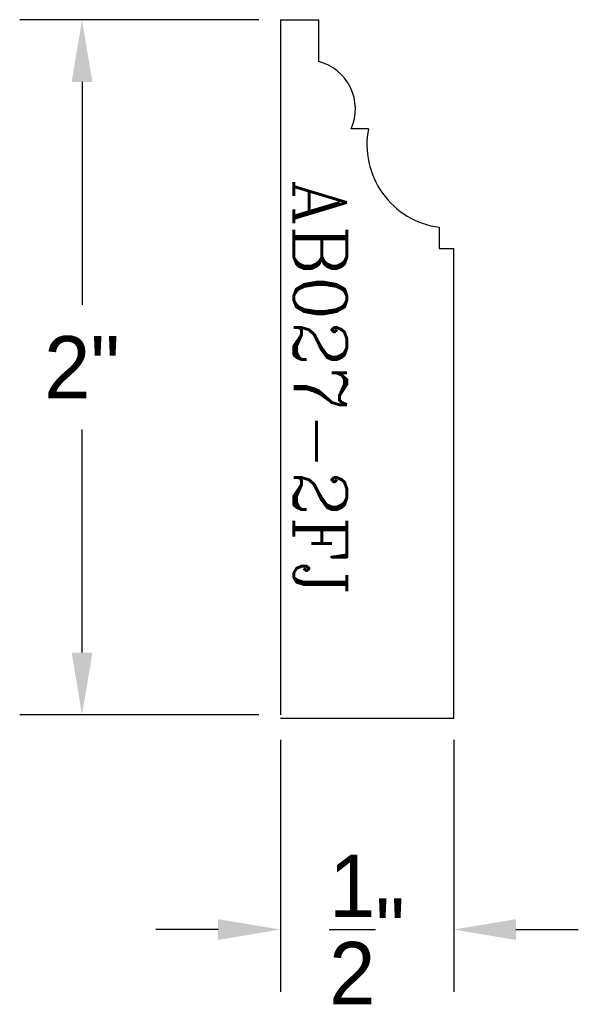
# Model space of a CAD drawing. Extents: x 1.02 to 2.63, y -1.85 to 0.99.
import ezdxf

# ---------------------------------------------------------------- set-up
doc = ezdxf.new("R2010")
doc.units = 0
doc.header["$LTSCALE"] = 0.5
doc.header["$MEASUREMENT"] = 0
doc.layers.get('DEFPOINTS').update_dxf_attribs({"linetype": 'CONTINUOUS'})
for name, color, linetype in [('DIMEN', 1, 'CONTINUOUS'), ('PROF', 7, 'CONTINUOUS'), ('TEXT', 3, 'CONTINUOUS')]:
    doc.layers.add(name, color=color, linetype=linetype)
doc.styles.add('ROMANC', font='ROMANC', dxfattribs={"height": 0.1875})
doc.dimstyles.get("Standard").update_dxf_attribs({"dimtxt": 0.18, "dimasz": 0.18, "dimexe": 0.18, "dimexo": 0.0625, "dimgap": 0.09, "dimtad": 0, "dimtih": 1, "dimtoh": 1, "dimdec": 4, "dimzin": 0, "dimdsep": 46, "dimtxsty": 'Standard', "dimcen": 0.09, "dimadec": 0, "dimazin": 0, "dimtfac": 1, "dimtdec": 4, "dimtofl": 0, "dimtmove": 0, "dimatfit": 3, "dimfxl": 1, "dimtolj": 1, "dimtzin": 0, "dimarcsym": 0})

# ---------------------------------------------------------------- blocks, each defined once
blk = doc.blocks.new('*D5')
at = {"layer": 'DEFPOINTS', "color": 0, "linetype": 'Continuous'}
for p in [(1.773, 0.9931), (1.2, -1.0155), (1.773, -1.0155)]:
    blk.add_point(p, dxfattribs=at)
at = {"layer": 'DIMEN', "color": 0, "linetype": 'Continuous', "lineweight": -2}
for p, q in [((1.7105, 0.9931), (1.02, 0.9931)), ((1.2, 0.8131), (1.2, 0.1688)), ((1.2, -0.8355), (1.2, -0.1912)), ((1.7105, -1.0155), (1.02, -1.0155))]:
    blk.add_line(p, q, dxfattribs=at)
at = {"layer": 'DIMEN', "color": 0, "linetype": 'Continuous'}
for points in [[(1.17, 0.8131), (1.23, 0.8131), (1.2, 0.9931)], [(1.17, -0.8355), (1.23, -0.8355), (1.2, -1.0155)]]:
    blk.add_solid(points, dxfattribs=at)
at = {"layer": 'DIMEN', "color": 0, "linetype": 'Continuous', "insert": (1.2, -0.0112), "char_height": 0.18, "attachment_point": 5}
blk.add_mtext('\\A1;2"', dxfattribs=at)
blk = doc.blocks.new('*D6')
at = {"layer": 'DEFPOINTS', "color": 0, "linetype": 'Continuous'}
for p in [(1.773, -1.025), (2.2735, -1.025), (2.2735, -1.6357)]:
    blk.add_point(p, dxfattribs=at)
at = {"layer": 'DIMEN', "color": 0, "linetype": 'Continuous', "lineweight": -2}
for p, q in [((1.773, -1.0875), (1.773, -1.8157)), ((2.2735, -1.0875), (2.2735, -1.8157)), ((1.593, -1.6357), (1.413, -1.6357)), ((2.4535, -1.6357), (2.6335, -1.6357))]:
    blk.add_line(p, q, dxfattribs=at)
at = {"layer": 'DIMEN', "color": 0, "linetype": 'Continuous'}
for points in [[(1.593, -1.6057), (1.593, -1.6657), (1.773, -1.6357)], [(2.4535, -1.6057), (2.4535, -1.6657), (2.2735, -1.6357)]]:
    blk.add_solid(points, dxfattribs=at)
at = {"layer": 'DIMEN', "color": 0, "linetype": 'Continuous', "insert": (2.0232, -1.6357), "char_height": 0.18, "attachment_point": 5}
blk.add_mtext('\\A1;{\\H1.000000x;\\S1/2;}"', dxfattribs=at)

msp = doc.modelspace()

# ---------------------------------------------------------------- linework, layer by layer
at = {"layer": 'PROF', "linetype": 'Continuous'}
for p, q in [((1.772977, 0.993055), (1.772977, -1.015472)), ((1.772977, 0.993055), (1.883031, 0.993055)), ((1.883031, 0.993055), (1.883031, 0.872598)), ((2.027275, 0.678111), (1.977866, 0.678111)), ((2.231497, 0.393354), (2.231497, 0.332017)), ((2.231497, 0.332017), (2.273474, 0.332017)), ((2.273474, -1.025014), (2.273474, 0.332017)), ((1.772977, -1.025014), (2.273474, -1.025014))]:
    msp.add_line(p, q, dxfattribs=at)
for centre, radius, start, end in [((1.847077, 0.734702), 0.142506, 336.602682, 75.386687), ((2.26354, 0.631945), 0.240734, 168.9437, 262.350815)]:
    msp.add_arc(centre, radius, start, end, dxfattribs=at)

# ---------------------------------------------------------------- texts
at = {"layer": 'TEXT', "linetype": 'Continuous', "style": 'ROMANC'}
msp.add_text('AB027-2FJ', height=0.1532055, rotation=270, dxfattribs=at).set_placement((1.811946, 0.530391))

# ---------------------------------------------------------------- dimensions: what is measured, and where the dimension line sits
at = {"layer": 'DIMEN', "linetype": 'Continuous'}
dim = msp.add_linear_dim(base=(1.199963, -1.015472), p1=(1.772977, 0.993055), p2=(1.772977, -1.015472), angle=90, dimstyle='Standard', override={"dimdec": 5, "dimlunit": 4, "dimtdec": 5, "dimtmove": 2}, dxfattribs=at)
dim.commit()
dim.dimension.update_dxf_attribs({"geometry": '*D5', "text_midpoint": (1.199963, -0.011208)})
dim = msp.add_linear_dim(base=(2.273474, -1.635725), p1=(1.772977, -1.025014), p2=(2.273474, -1.025014), dimstyle='Standard', override={"dimdec": 5, "dimlunit": 4, "dimtdec": 5, "dimtmove": 2}, dxfattribs=at)
dim.commit()
dim.dimension.update_dxf_attribs({"geometry": '*D6', "text_midpoint": (2.023225, -1.635725)})

doc.saveas('drawing.dxf')
